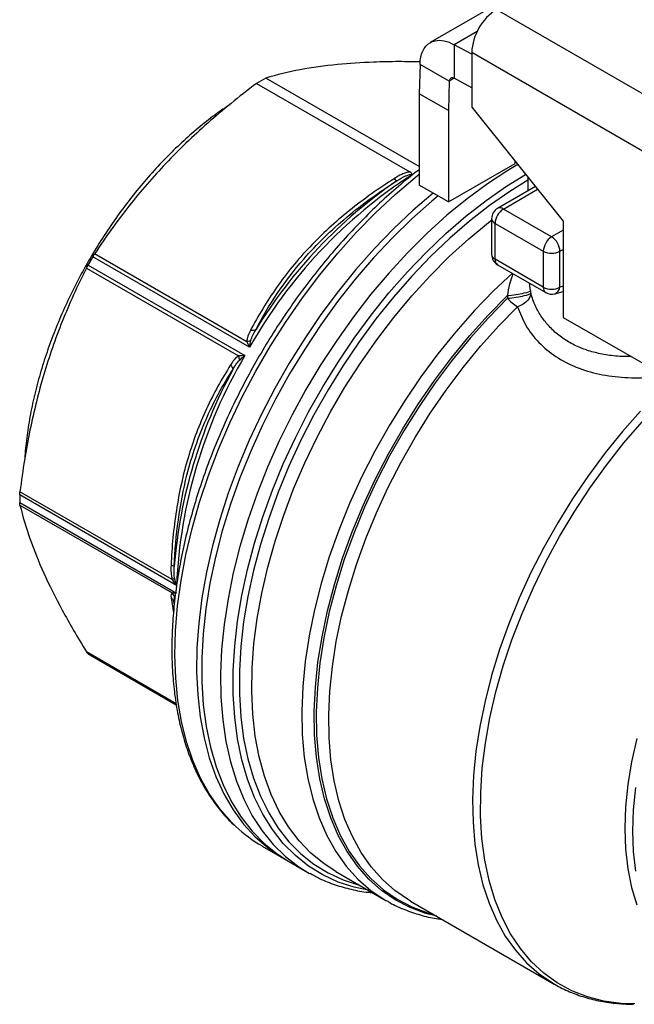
# Model space of a CAD drawing. Header units: inches. Extents: x 0.7 to 32.2, y 0.7 to 24.8.
# Tile 9 of 12: x 24.8 to 26.8, y 19.6 to 22.9. Entities that reach past the tile are written whole.
import ezdxf

# ---------------------------------------------------------------- set-up
doc = ezdxf.new("R2010")
doc.units = ezdxf.units.IN
doc.header["$LTSCALE"] = 3
doc.header["$MEASUREMENT"] = 0

msp = doc.modelspace()

# ---------------------------------------------------------------- linework, layer by layer
for p, q in [((26.4731, 22.9839), (26.127, 22.7841)), ((26.3491, 22.8953), (26.9198, 22.5659)), ((26.2838, 22.8213), (26.2071, 22.7771)), ((26.2656, 22.7454), (26.2071, 22.7771)), ((26.2071, 22.7771), (26.2071, 22.6646)), ((26.8363, 22.4212), (26.2656, 22.7507)), ((26.2656, 22.7507), (26.2656, 22.5677)), ((26.093, 22.7112), (26.0904, 22.6132)), ((26.1904, 22.6549), (26.093, 22.7112)), ((26.0898, 22.3692), (25.5769, 22.6653)), ((26.2071, 22.6646), (26.1904, 22.6549)), ((26.2656, 22.6328), (26.2071, 22.6646)), ((25.546, 22.6474), (26.0588, 22.3514)), ((26.1904, 22.6549), (26.1878, 22.557)), ((26.1878, 22.557), (26.0904, 22.6132)), ((26.0904, 22.6132), (26.0904, 22.3078)), ((26.1878, 22.557), (26.1878, 22.2516)), ((26.2656, 22.5677), (26.5718, 22.1867)), ((26.0904, 22.3729), (26.0898, 22.3692)), ((26.1878, 22.2516), (26.4105, 22.3802)), ((26.4105, 22.3802), (26.4105, 22.3873)), ((26.4531, 22.3344), (26.4531, 22.2879)), ((26.1878, 22.2516), (26.0904, 22.3078)), ((26.4786, 22.3026), (26.3519, 22.2295)), ((26.3716, 22.2275), (26.4859, 22.2935)), ((26.3322, 22.1954), (26.3322, 22.0754)), ((26.533, 22.1343), (26.3716, 22.2275)), ((26.3437, 22.1793), (26.5052, 22.0861)), ((26.3437, 22.0593), (26.3437, 22.1793)), ((26.5718, 22.1867), (26.5718, 21.8652)), ((26.5718, 22.1567), (26.533, 22.1343)), ((24.9995, 22.0697), (24.979, 22.0341)), ((25.5228, 21.7649), (24.9985, 22.0675)), ((25.5137, 21.7835), (25.0046, 22.0774)), ((26.5052, 22.0861), (26.5052, 21.9661)), ((26.5609, 22.0861), (26.5718, 22.0924)), ((26.5609, 21.9661), (26.5609, 22.0861)), ((24.9827, 22.0402), (25.507, 21.7376)), ((26.5052, 21.9661), (26.3437, 22.0593)), ((26.3519, 22.0413), (26.5133, 21.9481)), ((24.9772, 22.03), (25.4863, 21.7361)), ((26.4622, 21.9534), (26.4591, 21.9794)), ((26.5718, 21.969), (26.5609, 21.9661)), ((26.5432, 21.9441), (26.5718, 21.9518)), ((26.5718, 21.8652), (26.905, 21.6729)), ((25.2641, 20.9882), (24.755, 21.2821)), ((25.2784, 20.9685), (24.7542, 21.2711)), ((24.7542, 21.2454), (25.2784, 20.9427)), ((24.755, 21.2374), (25.2641, 20.9435)), ((25.2601, 20.927), (25.2687, 20.877)), ((25.2699, 20.9132), (25.2707, 20.9111)), ((25.2712, 20.9099), (25.2723, 20.9299)), ((25.271, 20.9065), (25.2712, 20.9099)), ((25.2772, 20.5729), (24.9772, 20.7461)), ((25.2777, 20.5699), (24.9827, 20.7401)), ((24.9906, 20.7355), (25.2777, 20.5697)), ((25.5649, 20.0971), (25.654, 20.0457)), ((25.6373, 20.0553), (25.7174, 20.009)), ((25.7174, 20.009), (25.7233, 20.0057)), ((25.8114, 20.0116), (25.8023, 20.017)), ((25.8114, 20.0116), (25.9786, 19.9151)), ((25.9786, 19.9151), (25.9817, 19.9133)), ((26.0611, 19.9132), (26.0544, 19.9175)), ((26.0607, 19.9131), (26.5417, 19.6355))]:
    msp.add_line(p, q)
at = {"flags": 128}
for points in [[(26.4194, 22.3763), (26.3867, 22.3567), (26.3182, 22.3117), (26.2501, 22.2615), (26.1829, 22.2064), (26.1168, 22.1466), (26.0521, 22.0824), (25.9893, 22.0142), (25.9284, 21.9422), (25.8699, 21.8668), (25.8141, 21.7883), (25.7611, 21.7072), (25.7113, 21.6238), (25.6648, 21.5386), (25.622, 21.4518), (25.583, 21.364), (25.5479, 21.2755), (25.5171, 21.1868), (25.4905, 21.0983), (25.4684, 21.0104), (25.4508, 20.9236), (25.4378, 20.8382), (25.4295, 20.7547), (25.426, 20.6734), (25.4272, 20.5947), (25.4331, 20.5191), (25.4437, 20.4469), (25.459, 20.3783), (25.4789, 20.3139), (25.5032, 20.2538), (25.532, 20.1983), (25.565, 20.1477), (25.602, 20.1023), (25.643, 20.0622), (25.6876, 20.0277), (25.7174, 20.009)], [(25.4767, 20.1627), (25.4619, 20.1772), (25.4236, 20.221), (25.3893, 20.27), (25.3592, 20.324), (25.3335, 20.3826), (25.3122, 20.4458), (25.2955, 20.5131), (25.2834, 20.5842), (25.276, 20.6588), (25.2733, 20.7365), (25.2754, 20.817), (25.2822, 20.8999), (25.2937, 20.9848), (25.3099, 21.0712), (25.3306, 21.1588), (25.3558, 21.2472), (25.3853, 21.3359), (25.4191, 21.4244), (25.4569, 21.5125), (25.4985, 21.5996), (25.5439, 21.6854), (25.5927, 21.7695), (25.6447, 21.8513), (25.6997, 21.9306), (25.7574, 22.007), (25.8175, 22.0801), (25.8798, 22.1495), (25.9439, 22.215), (26.0096, 22.2762), (26.0765, 22.3328), (26.0904, 22.3439)], [(25.9196, 19.9491), (25.8728, 19.959), (25.8187, 19.9766), (25.7677, 20.0002), (25.7201, 20.0297), (25.676, 20.0649), (25.6357, 20.1057), (25.5993, 20.1519), (25.5671, 20.2033), (25.5392, 20.2596), (25.5157, 20.3205), (25.4968, 20.3857), (25.4825, 20.455), (25.473, 20.5279), (25.4682, 20.6042), (25.4682, 20.6834), (25.473, 20.7652), (25.4825, 20.8492), (25.4968, 20.9349), (25.5157, 21.022), (25.5392, 21.11), (25.5671, 21.1985), (25.5993, 21.2871), (25.6357, 21.3752), (25.676, 21.4626), (25.7201, 21.5488), (25.7677, 21.6333), (25.8187, 21.7157), (25.8728, 21.7957), (25.9297, 21.8729), (25.9891, 21.9468), (26.0508, 22.0171), (26.1144, 22.0835), (26.1796, 22.1457), (26.2462, 22.2033), (26.3138, 22.2561), (26.382, 22.3037), (26.4459, 22.3433)], [(26.4531, 22.3236), (26.3931, 22.2863), (26.3256, 22.2391), (26.2587, 22.1869), (26.1928, 22.1299), (26.1283, 22.0684), (26.0653, 22.0027), (26.0043, 21.9331), (25.9455, 21.8599), (25.8892, 21.7836), (25.8357, 21.7045), (25.7853, 21.6229), (25.7381, 21.5393), (25.6945, 21.454), (25.6546, 21.3675), (25.6186, 21.2803), (25.5867, 21.1927), (25.5591, 21.1051), (25.5359, 21.018), (25.5172, 20.9319), (25.503, 20.847), (25.4936, 20.7639), (25.4889, 20.683), (25.4889, 20.6046), (25.4936, 20.5291), (25.503, 20.457), (25.5172, 20.3884), (25.5359, 20.3239), (25.5591, 20.2636), (25.5867, 20.2079), (25.6186, 20.1571), (25.6546, 20.1114), (25.6945, 20.071), (25.7381, 20.0361), (25.7853, 20.0069), (25.8357, 19.9836), (25.8892, 19.9662), (25.8906, 19.9659)], [(26.1367, 22.2811), (26.1363, 22.2808), (26.0695, 22.2233), (26.0041, 22.1613), (25.9403, 22.095), (25.8784, 22.0249), (25.8187, 21.9511), (25.7615, 21.8742), (25.7071, 21.7944), (25.6556, 21.7121), (25.6075, 21.6277), (25.5628, 21.5416), (25.5219, 21.4543), (25.4848, 21.3661), (25.4518, 21.2774), (25.4231, 21.1888), (25.3987, 21.1005), (25.3789, 21.0131), (25.3636, 20.9269), (25.353, 20.8424), (25.347, 20.76), (25.3458, 20.68), (25.3494, 20.6028), (25.3577, 20.5288), (25.3706, 20.4584), (25.3882, 20.3918), (25.4104, 20.3295), (25.4369, 20.2717), (25.4678, 20.2186), (25.5028, 20.1706), (25.5419, 20.1278), (25.5847, 20.0905), (25.6311, 20.0589), (25.6373, 20.0553)], [(26.1534, 22.2715), (26.132, 22.2537), (26.0657, 22.1947), (26.0007, 22.1314), (25.9375, 22.0639), (25.8762, 21.9926), (25.8173, 21.9178), (25.7609, 21.8399), (25.7074, 21.7592), (25.6569, 21.6763), (25.6099, 21.5913), (25.5663, 21.5048), (25.5266, 21.4171), (25.4908, 21.3288), (25.4591, 21.2401), (25.4317, 21.1515), (25.4087, 21.0635), (25.3903, 20.9764), (25.3765, 20.8907), (25.3673, 20.8068), (25.3629, 20.725), (25.3631, 20.6459), (25.3682, 20.5697), (25.3779, 20.4968), (25.3924, 20.4275), (25.4114, 20.3623), (25.4349, 20.3013), (25.4628, 20.2449), (25.495, 20.1934), (25.5313, 20.147), (25.5716, 20.106), (25.6155, 20.0704), (25.654, 20.0457)], [(25.8023, 20.017), (25.7707, 20.0381), (25.7276, 20.0737), (25.6884, 20.1148), (25.6531, 20.1613), (25.622, 20.2129), (25.5952, 20.2694), (25.5729, 20.3304), (25.5552, 20.3958), (25.5421, 20.465), (25.5338, 20.5379), (25.5302, 20.614), (25.5314, 20.693), (25.5373, 20.7744), (25.5481, 20.8579), (25.5635, 20.943), (25.5835, 21.0293), (25.6081, 21.1165), (25.637, 21.204), (25.6702, 21.2914), (25.7075, 21.3783), (25.7487, 21.4643), (25.7936, 21.5488), (25.8419, 21.6316), (25.8935, 21.7122), (25.9481, 21.7901), (26.0054, 21.8651), (26.065, 21.9367), (26.1268, 22.0045), (26.1905, 22.0683), (26.2556, 22.1277), (26.3218, 22.1824), (26.3322, 22.1905)], [(26.4017, 22.0125), (26.3391, 21.9538), (26.2749, 21.8876), (26.2126, 21.8172), (26.1526, 21.7431), (26.0952, 21.6657), (26.0408, 21.5852), (25.9895, 21.5023), (25.9416, 21.4172), (25.8975, 21.3304), (25.8573, 21.2424), (25.8212, 21.1536), (25.7895, 21.0644), (25.7622, 20.9755), (25.7396, 20.8871), (25.7217, 20.7998), (25.7087, 20.7139), (25.7005, 20.6301), (25.6973, 20.5486), (25.6991, 20.4699), (25.7058, 20.3944), (25.7174, 20.3226), (25.7339, 20.2547), (25.7552, 20.1911), (25.7811, 20.1322), (25.8115, 20.0782), (25.8464, 20.0295), (25.8854, 19.9862), (25.9284, 19.9487), (25.9752, 19.9171), (25.9786, 19.9151)], [(26.149, 19.8622), (26.1126, 19.8716), (26.0597, 19.8912), (26.0101, 19.9169), (25.964, 19.9487), (25.9216, 19.9863), (25.8833, 20.0296), (25.8491, 20.0784), (25.8193, 20.1323), (25.7941, 20.1911), (25.7734, 20.2545), (25.7576, 20.3222), (25.7465, 20.3938), (25.7404, 20.469), (25.7392, 20.5473), (25.7429, 20.6284), (25.7516, 20.7117), (25.7651, 20.797), (25.7834, 20.8837), (25.8064, 20.9714), (25.8341, 21.0596), (25.8661, 21.1479), (25.9025, 21.2359), (25.9429, 21.3229), (25.9872, 21.4087), (26.0351, 21.4928), (26.0865, 21.5746), (26.1409, 21.6539), (26.1982, 21.7302), (26.2581, 21.803), (26.3202, 21.872), (26.3842, 21.9369)], [(26.3854, 21.9288), (26.3218, 21.864), (26.2602, 21.7951), (26.2007, 21.7225), (26.1438, 21.6465), (26.0898, 21.5675), (26.0388, 21.486), (25.9913, 21.4023), (25.9473, 21.3169), (25.9073, 21.2302), (25.8713, 21.1427), (25.8395, 21.0548), (25.8122, 20.9671), (25.7894, 20.8798), (25.7713, 20.7936), (25.758, 20.7088), (25.7495, 20.6259), (25.7459, 20.5454), (25.7472, 20.4675), (25.7534, 20.3928), (25.7645, 20.3217), (25.7804, 20.2544), (25.801, 20.1914), (25.8262, 20.1329), (25.8559, 20.0793), (25.8899, 20.0309), (25.9281, 19.9879), (25.9703, 19.9505), (26.0162, 19.9189), (26.0656, 19.8934), (26.1182, 19.8739), (26.1384, 19.8683)], [(26.0607, 19.9131), (26.0538, 19.9172), (26.0086, 19.9484), (25.9671, 19.9854), (25.9294, 20.0279), (25.8959, 20.0757), (25.8666, 20.1286), (25.8418, 20.1863), (25.8215, 20.2486), (25.8059, 20.315), (25.795, 20.3852), (25.7889, 20.459), (25.7877, 20.5358), (25.7913, 20.6153), (25.7997, 20.6971), (25.8128, 20.7807), (25.8307, 20.8658), (25.8532, 20.9519), (25.8802, 21.0385), (25.9115, 21.1252), (25.9471, 21.2115), (25.9866, 21.297), (26.03, 21.3813), (26.0769, 21.4638), (26.1272, 21.5443), (26.1805, 21.6222), (26.2367, 21.6972), (26.2953, 21.7688), (26.3562, 21.8368), (26.4189, 21.9007)], [(26.8302, 21.5517), (26.7698, 21.4835), (26.7116, 21.4117), (26.6559, 21.3366), (26.603, 21.2587), (26.5532, 21.1783), (26.5067, 21.0958), (26.4639, 21.0117), (26.4248, 20.9263), (26.3897, 20.8402), (26.3588, 20.7538), (26.3323, 20.6675), (26.3102, 20.5818), (26.2927, 20.497), (26.2799, 20.4138), (26.2718, 20.3324), (26.2686, 20.2532), (26.2701, 20.1768), (26.2765, 20.1035), (26.2876, 20.0337), (26.3034, 19.9677), (26.3238, 19.9059), (26.3488, 19.8486), (26.3781, 19.796), (26.4117, 19.7485), (26.4494, 19.7063), (26.4909, 19.6697), (26.5355, 19.6391)], [(26.8117, 19.5689), (26.7655, 19.5704), (26.7077, 19.5781), (26.6527, 19.5922), (26.6007, 19.6125), (26.552, 19.639), (26.507, 19.6716), (26.4657, 19.71), (26.4285, 19.7541), (26.3956, 19.8035), (26.3671, 19.8582), (26.3431, 19.9177), (26.3239, 19.9818), (26.3095, 20.05), (26.3, 20.1221), (26.2954, 20.1976), (26.2958, 20.2762), (26.3011, 20.3574), (26.3114, 20.4408), (26.3266, 20.5259), (26.3465, 20.6123), (26.3712, 20.6996), (26.4004, 20.7872), (26.434, 20.8746), (26.4718, 20.9615), (26.5137, 21.0474), (26.5593, 21.1317), (26.6085, 21.2141), (26.661, 21.294), (26.7165, 21.3712), (26.7747, 21.445), (26.8353, 21.5153)], [(26.8174, 20.4565), (26.8002, 20.3787), (26.7878, 20.3023), (26.7803, 20.2279), (26.7778, 20.1558), (26.7803, 20.0866), (26.7878, 20.0208), (26.8002, 19.9587), (26.8174, 19.9009)], [(26.8141, 20.0131), (26.8067, 20.0784), (26.8043, 20.147), (26.8067, 20.2185), (26.8141, 20.2923)], [(26.5355, 19.6391), (26.5361, 19.6387), (26.5417, 19.6355)]]:
    msp.add_lwpolyline(points, dxfattribs=at)
for centre, radius, start, end in [((26.4469, 22.7424), 0.1815, 122.6055, 177.3945), ((26.0994, 21.7244), 1.0762, 119.0475, 120.9472), ((26.9616, 20.9553), 1.651, 122.8471, 150.6339), ((26.9501, 20.9638), 1.6486, 124.5392, 148.5598), ((26.3716, 22.1954), 0.0394, 119.9973, 180), ((26.36, 22.2114), 0.0198, 54.3824, 114.3071), ((26.3519, 22.1973), 0.0198, 185.6948, 245.6253), ((26.4042, 22.1765), 0.0605, 122.6055, 177.3945), ((26.5656, 22.0833), 0.0605, 122.6055, 177.3945), ((26.5004, 22.0833), 0.0605, 2.6055, 57.3945), ((26.703, 21.0652), 1.9774, 149.543, 150.457), ((26.3716, 22.0754), 0.0394, 180, 240.0027), ((26.3519, 22.0773), 0.0198, 185.6948, 245.6253), ((26.533, 22.1398), 0.0605, 242.6097, 297.3903), ((26.3636, 22.0574), 0.02, 174.669, 234.0188), ((26.5251, 21.9642), 0.02, 174.669, 234.0188), ((26.533, 22.0198), 0.0605, 242.6097, 297.3903), ((26.5341, 21.9695), 0.0269, 289.6861, 352.7234), ((26.533, 21.9822), 0.0394, 240.0027, 284.9958), ((26.4929, 22.0227), 0.1427, 221.1441, 238.7749), ((26.9321, 20.8956), 1.6552, 149.4238, 177.476), ((26.9147, 20.9019), 1.6488, 151.4406, 175.4592), ((25.8306, 21.2582), 1.0765, 179.3145, 180.6855), ((25.1809, 21.0651), 0.3807, 238.6238, 240.0027), ((25.8033, 20.5094), 0.4762, 226.7071, 239.9635)]:
    msp.add_arc(centre, radius, start, end)
for centre, major_axis, ratio, start_param, end_param in [((27.2889, 21.5607), (-0.7323, 0.9776), 0.564259, 0.808508, 0.816691), ((27.2828, 21.5468), (-0.6374, 0.9932), 0.534768, 0.842638, 0.850753)]:
    msp.add_ellipse(centre, major_axis=major_axis, ratio=ratio, start_param=start_param, end_param=end_param)
for points, knots in [([(26.093, 22.7112), (26.0931, 22.7196), (26.0939, 22.7276), (26.0985, 22.75), (26.1043, 22.7625), (26.1207, 22.7815), (26.1312, 22.7877), (26.1528, 22.7924), (26.163, 22.7922), (26.1846, 22.7877), (26.1958, 22.7834), (26.2071, 22.7771)], [0, 0, 0, 0, 0.0780063, 0.0780063, 0.2343114, 0.2343114, 0.3906085, 0.3906085, 0.5102459, 0.5102459, 0.6298829, 0.6298829, 0.6298829, 0.6298829]), ([(25.8169, 22.7108), (25.7732, 22.7064), (25.732, 22.7006), (25.6526, 22.6857), (25.6145, 22.6765), (25.5769, 22.6653)], [0, 0, 0, 0, 0.5, 0.5, 1, 1, 1, 1]), ([(26.0943, 22.7195), (26.0702, 22.7199), (26.0163, 22.7208), (25.9218, 22.7191), (25.8564, 22.7139), (25.8169, 22.7108)], [0, 0, 0, 0, 0.241904, 0.543155, 1, 1, 1, 1]), ([(26.2071, 22.6646), (26.205, 22.6655), (26.203, 22.666), (26.1992, 22.666), (26.1974, 22.6656), (26.1944, 22.6638), (26.1931, 22.6625), (26.1912, 22.6592), (26.1906, 22.6572), (26.1904, 22.6549)], [0, 0, 0, 0, 0.01985695, 0.01985695, 0.03970369, 0.03970369, 0.05955043, 0.05955043, 0.07942108, 0.07942108, 0.07942108, 0.07942108]), ([(25.546, 22.6474), (25.4865, 22.6027), (25.4328, 22.5589), (25.333, 22.4707), (25.2869, 22.4264), (25.1999, 22.3347), (25.1589, 22.2874), (25.08, 22.1874), (25.042, 22.1346), (25.0046, 22.0774)], [0, 0, 0, 0, 0.25, 0.25, 0.5, 0.5, 0.75, 0.75, 1, 1, 1, 1]), ([(25.4566, 22.5762), (25.4445, 22.5682), (25.4135, 22.5478), (25.3643, 22.5097), (25.3093, 22.4627), (25.2554, 22.4115), (25.2031, 22.3566), (25.1526, 22.2982), (25.1041, 22.2366), (25.0581, 22.1722), (25.0146, 22.1055), (24.9741, 22.0367), (24.9366, 21.9663), (24.9024, 21.8946), (24.8718, 21.8221), (24.8449, 21.7492), (24.8218, 21.6763), (24.8027, 21.6038), (24.7876, 21.532), (24.7772, 21.4618), (24.7717, 21.4148), (24.771, 21.392), (24.771, 21.3914)], [0, 0, 0, 0, 0.0344, 0.088001, 0.141592, 0.195172, 0.248742, 0.302304, 0.355858, 0.409406, 0.462951, 0.516494, 0.570038, 0.623583, 0.677131, 0.730686, 0.784248, 0.83782, 0.891403, 0.944999, 0.998609, 1, 1, 1, 1]), ([(26.0904, 22.3592), (26.0886, 22.3579), (26.0652, 22.3408), (26.0207, 22.3035), (25.9574, 22.2474), (25.8955, 22.1868), (25.8352, 22.1227), (25.7768, 22.0551), (25.7205, 21.9843), (25.6665, 21.9107), (25.6151, 21.8345), (25.5665, 21.7562), (25.5209, 21.6759), (25.4785, 21.5942), (25.4395, 21.5112), (25.4039, 21.4275), (25.3721, 21.3432), (25.3441, 21.2588), (25.32, 21.1746), (25.3, 21.091), (25.2842, 21.0084), (25.2726, 20.927), (25.2653, 20.8472), (25.2623, 20.7694), (25.2637, 20.6939), (25.2695, 20.6209), (25.2796, 20.5509), (25.2942, 20.4842), (25.313, 20.421), (25.3361, 20.3617), (25.3633, 20.3065), (25.3945, 20.2556), (25.4298, 20.21), (25.456, 20.1802), (25.4713, 20.1672), (25.4725, 20.1661)], [0, 0, 0, 0, 0.002594, 0.034738, 0.066869, 0.098989, 0.131097, 0.163194, 0.195283, 0.227365, 0.259442, 0.291516, 0.323589, 0.355663, 0.38774, 0.419821, 0.451908, 0.484004, 0.516111, 0.548231, 0.580364, 0.612513, 0.644678, 0.676858, 0.709053, 0.741257, 0.773463, 0.805655, 0.837818, 0.869929, 0.90196, 0.933884, 0.965677, 0.997329, 1, 1, 1, 1]), ([(26.0071, 22.3296), (25.9551, 22.2964), (25.9044, 22.2606), (25.8092, 22.184), (25.7647, 22.1433), (25.6833, 22.0574), (25.6464, 22.0121), (25.5804, 21.9185), (25.5513, 21.8703), (25.526, 21.8217)], [0, 0, 0, 0, 0.25, 0.25, 0.5, 0.5, 0.75, 0.75, 1, 1, 1, 1]), ([(26.0588, 22.3514), (26.0543, 22.3509), (26.0495, 22.3498), (26.0406, 22.347), (26.0363, 22.3452), (26.0234, 22.3394), (26.015, 22.3346), (26.0071, 22.3296)], [0, 0, 0, 0, 0.25, 0.25, 0.5, 0.5, 1, 1, 1, 1]), ([(26.0154, 22.3218), (26.025, 22.328), (26.0357, 22.3342), (26.0536, 22.342), (26.0623, 22.3445), (26.0661, 22.3423)], [-0.1881806, -0.1881806, -0.1881806, -0.1881806, -0.0873696, -0.0806488, 0, 0, 0, 0]), ([(25.5436, 21.8237), (25.586, 21.9054), (25.6748, 22.0396), (25.8434, 22.2031), (25.9568, 22.2845), (26.0154, 22.3218)], [0, 0, 0, 0, 0.812403, 1.354005, 1.895607, 1.895607, 1.895607, 1.895607]), ([(24.9772, 22.03), (24.9466, 21.9694), (24.92, 21.9105), (24.8731, 21.793), (24.8527, 21.7342), (24.817, 21.6139), (24.8016, 21.5523), (24.7751, 21.4229), (24.764, 21.3551), (24.755, 21.2821)], [0, 0, 0, 0, 0.25, 0.25, 0.5, 0.5, 0.75, 0.75, 1, 1, 1, 1]), ([(26.4037, 22.0114), (26.3997, 22.0002), (26.3918, 21.978), (26.3867, 21.9506), (26.3842, 21.9369)], [0, 0, 0, 0, 0.502022, 1, 1, 1, 1]), ([(26.4622, 21.9534), (26.4601, 21.9512), (26.4467, 21.9464), (26.4138, 21.9402), (26.3935, 21.9377), (26.3842, 21.9369)], [0, 0, 0, 0, 0.428571, 0.714286, 1, 1, 1, 1]), ([(26.3854, 21.9288), (26.3947, 21.9297), (26.4149, 21.9323), (26.4476, 21.9386), (26.461, 21.9434), (26.4632, 21.9455)], [0, 0, 0, 0, 0.285714, 0.571429, 1, 1, 1, 1]), ([(26.4632, 21.9455), (26.4628, 21.9379), (26.4547, 21.9191), (26.4328, 21.9051), (26.4189, 21.9007)], [0, 0, 0, 0, 0.4285714, 1, 1, 1, 1]), ([(26.7989, 21.7341), (26.7932, 21.734), (26.7778, 21.7337), (26.7538, 21.7351), (26.7271, 21.7378), (26.7019, 21.7419), (26.6783, 21.7471), (26.6562, 21.7534), (26.6274, 21.7636), (26.5931, 21.7799), (26.5558, 21.8048), (26.5246, 21.8336), (26.4988, 21.8663), (26.4773, 21.9032), (26.468, 21.931), (26.4632, 21.9455)], [0, 0, 0, 0, 0.0348594, 0.0932729, 0.14978, 0.204402, 0.2571619, 0.3080859, 0.3572026, 0.4639314, 0.5705603, 0.6773939, 0.774879, 0.8823738, 1, 1, 1, 1]), ([(26.4189, 21.9007), (26.4273, 21.8794), (26.4442, 21.8366), (26.4882, 21.78), (26.5448, 21.7324), (26.6136, 21.6968), (26.6918, 21.6731), (26.7768, 21.6629), (26.8514, 21.6623), (26.897, 21.6684), (26.9124, 21.6705)], [0, 0, 0, 0, 0.132719, 0.266541, 0.399909, 0.533624, 0.666569, 0.800906, 0.932491, 1, 1, 1, 1]), ([(25.5228, 21.7649), (25.5228, 21.765), (25.5228, 21.7652), (25.524, 21.7733), (25.5255, 21.7812), (25.5274, 21.7884)], [-0.00162631, -0.00162631, -0.00162631, -0.00162631, 0, 0, 0.08180275, 0.08180275, 0.08180275, 0.08180275]), ([(25.489, 21.7218), (25.4943, 21.727), (25.5003, 21.7323), (25.5067, 21.7374), (25.5069, 21.7375), (25.507, 21.7376)], [-0.08342897, -0.08342897, -0.08342897, -0.08342897, -0.00161583, -0.00161583, 0, 0, 0, 0]), ([(25.4594, 21.7064), (25.43, 21.6601), (25.4027, 21.6108), (25.3546, 21.5068), (25.334, 21.4523), (25.3002, 21.3388), (25.2873, 21.2797), (25.2686, 21.159), (25.2628, 21.0974), (25.2601, 21.0357)], [0, 0, 0, 0, 0.25, 0.25, 0.5, 0.5, 0.75, 0.75, 1, 1, 1, 1]), ([(25.271, 21.0324), (25.2755, 21.1366), (25.2979, 21.3094), (25.3728, 21.527), (25.4334, 21.6384), (25.4664, 21.6902)], [0, 0, 0, 0, 0.812393, 1.353988, 1.895583, 1.895583, 1.895583, 1.895583]), ([(24.755, 21.2374), (24.764, 21.1997), (24.7751, 21.1626), (24.8016, 21.0874), (24.817, 21.0493), (24.8527, 20.9702), (24.8731, 20.9293), (24.92, 20.8423), (24.9466, 20.7962), (24.9772, 20.7461)], [0, 0, 0, 0, 0.25, 0.25, 0.5, 0.5, 0.75, 0.75, 1, 1, 1, 1]), ([(25.2784, 20.9685), (25.2784, 20.9686), (25.2783, 20.9688), (25.2757, 20.9766), (25.2737, 20.9847), (25.2723, 20.9927)], [-0.00161583, -0.00161583, -0.00161583, -0.00161583, 0, 0, 0.08181314, 0.08181314, 0.08181314, 0.08181314]), ([(25.2601, 20.927), (25.2617, 20.9257), (25.2648, 20.923), (25.2681, 20.9182), (25.2693, 20.9147), (25.2698, 20.9131)], [0, 0, 0, 0, 0.3501701, 0.7005123, 1, 1, 1, 1]), ([(25.7242, 20.006), (25.7351, 19.9999), (25.7621, 19.9848), (25.8086, 19.9667), (25.8629, 19.9516), (25.9045, 19.9434), (25.9284, 19.9418), (25.9328, 19.9415)], [0, 0, 0, 0, 0.172755, 0.428688, 0.684978, 0.942262, 1, 1, 1, 1]), ([(25.9822, 19.9136), (25.9855, 19.9116), (26.0042, 19.8999), (26.0412, 19.8838), (26.0933, 19.866), (26.1352, 19.8557), (26.16, 19.853), (26.166, 19.8524)], [0, 0, 0, 0, 0.059427, 0.342793, 0.626198, 0.910392, 1, 1, 1, 1]), ([(26.5351, 19.6396), (26.5363, 19.6388), (26.5525, 19.628), (26.5865, 19.612), (26.6369, 19.5923), (26.6901, 19.5785), (26.7457, 19.5707), (26.7849, 19.5676), (26.8059, 19.5687), (26.8072, 19.5687)], [0, 0, 0, 0, 0.016025, 0.209437, 0.402736, 0.596408, 0.790975, 0.986802, 1, 1, 1, 1])]:
    msp.add_open_spline(points, degree=3, knots=knots)
for points in [[(26.0154, 22.3218), (26.0144, 22.3214), (26.0113, 22.3243), (26.0071, 22.3296)], [(26.0661, 22.3423), (26.0661, 22.3458), (26.063, 22.349), (26.0588, 22.3514)], [(24.9985, 22.0675), (25.0005, 22.071), (25.0026, 22.0744), (25.0046, 22.0774)], [(24.9772, 22.03), (24.9789, 22.0332), (24.9807, 22.0367), (24.9827, 22.0402)], [(25.526, 21.8217), (25.5195, 21.8092), (25.5138, 21.7961), (25.5137, 21.7835)], [(25.5436, 21.8237), (25.5402, 21.8209), (25.5336, 21.8201), (25.526, 21.8217)], [(25.5274, 21.7884), (25.5302, 21.7992), (25.5366, 21.8116), (25.5436, 21.8237)], [(25.5274, 21.7884), (25.5236, 21.7861), (25.5189, 21.7844), (25.5137, 21.7835)], [(25.5137, 21.7835), (25.5163, 21.7777), (25.5194, 21.7714), (25.5228, 21.7649)], [(25.4863, 21.7361), (25.4755, 21.7297), (25.467, 21.7183), (25.4594, 21.7064)], [(25.507, 21.7376), (25.4997, 21.7373), (25.4926, 21.7368), (25.4863, 21.7361)], [(25.489, 21.7218), (25.4891, 21.7262), (25.4881, 21.7312), (25.4863, 21.7361)], [(25.4594, 21.7064), (25.4646, 21.7005), (25.4672, 21.6945), (25.4664, 21.6902)], [(25.4664, 21.6902), (25.4735, 21.7022), (25.481, 21.714), (25.489, 21.7218)], [(24.7542, 21.2711), (24.7542, 21.2744), (24.7545, 21.2782), (24.755, 21.2821)], [(24.755, 21.2374), (24.7545, 21.2394), (24.7542, 21.2421), (24.7542, 21.2454)], [(25.2601, 21.0357), (25.2594, 21.0199), (25.2597, 21.0034), (25.2641, 20.9882)], [(25.2601, 21.0357), (25.2668, 21.0347), (25.2708, 21.0335), (25.271, 21.0324)], [(25.2723, 20.9927), (25.2702, 21.0046), (25.2703, 21.0187), (25.271, 21.0324)], [(25.2641, 20.9882), (25.2678, 20.9899), (25.2707, 20.9914), (25.2723, 20.9927)], [(25.2641, 20.9882), (25.2682, 20.9815), (25.2731, 20.9748), (25.2784, 20.9685)], [(25.2641, 20.9435), (25.2597, 20.9408), (25.2594, 20.9341), (25.2601, 20.927)], [(25.2784, 20.9427), (25.2731, 20.9426), (25.2682, 20.9429), (25.2641, 20.9435)], [(25.2723, 20.9299), (25.2707, 20.935), (25.2678, 20.9397), (25.2641, 20.9435)], [(24.9827, 20.7401), (24.9807, 20.7413), (24.9789, 20.7434), (24.9772, 20.7461)]]:
    msp.add_open_spline(points, degree=3)

doc.saveas('drawing.dxf')
